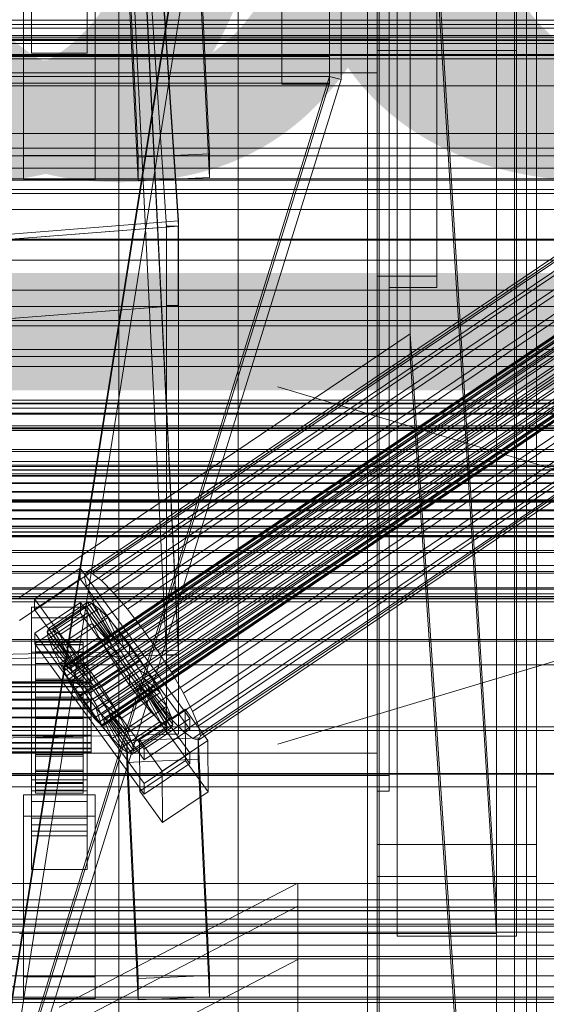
# Model space of a CAD drawing. Header units: millimetres. Extents: x -2233 to 61924, y -68080 to 6847.
# Tile 74 of 256: x 130 to 262, y -35410 to -35163. Entities that reach past the tile are written whole.
import ezdxf

# ---------------------------------------------------------------- set-up
doc = ezdxf.new("R2010")
doc.units = ezdxf.units.MM
for name, color, linetype, lineweight in [('COTAS_O', 1, 'Continuous', 0), ('COTAS_P', 1, 'Continuous', 0), ('frontal_bajante_movil', 7, 'Continuous', 0), ('frontal_C01', 7, 'Continuous', 0), ('frontal_C02', 7, 'Continuous', 0), ('frontal_C03', 7, 'Continuous', 0), ('frontal_C05', 7, 'Continuous', 0), ('frontal_mix-C02', 7, 'Continuous', 0), ('frontal_secador', 7, 'Continuous', 0)]:
    doc.layers.add(name, color=color, linetype=linetype, lineweight=lineweight)
doc.dimstyles.new('R19_100', dxfattribs={"dimtxt": 250, "dimasz": 150, "dimexe": 150, "dimexo": 80, "dimgap": 100, "dimtad": 1, "dimtih": 1, "dimtoh": 1, "dimdsep": 46, "dimcen": 0.09, "dimadec": 0, "dimazin": 0, "dimtfac": 1, "dimtdec": 4, "dimtofl": 0, "dimtmove": 0, "dimatfit": 3, "dimfxl": 1, "dimtolj": 1, "dimtzin": 0, "dimarcsym": 0})

# ---------------------------------------------------------------- blocks, each defined once
blk = doc.blocks.new('DIM_R27_48')
at = {"layer": 'COTAS_P'}
for p, q in [((-1750, -34600), (-1600, -34555)), ((2600, -34600), (2450, -34555)), ((-1750, -35500), (-1750, -34600)), ((-1750, -34600), (2600, -34600)), ((-1750, -34600), (-1600, -34645)), ((2600, -34600), (2450, -34645)), ((2600, -35500), (2600, -34600))]:
    blk.add_line(p, q, dxfattribs=at)
blk.add_text('4350 P', height=250, dxfattribs=at).set_placement((425, -34500))
blk = doc.blocks.new('DIM_R27_50')
at = {"layer": 'COTAS_P'}
for p, q in [((1705.78, -34504.95), (1551.9, -34475.9)), ((-194.22, -34704.95), (1705.78, -34504.95)), ((1705.78, -34504.95), (1561.32, -34565.4)), ((1800, -35400), (1705.78, -34504.95)), ((-194.22, -34704.95), (-49.75, -34644.49)), ((-100, -35600), (-194.22, -34704.95)), ((-194.22, -34704.95), (-40.33, -34734))]:
    blk.add_line(p, q, dxfattribs=at)
blk.add_text('1910.5 P', height=250, rotation=6.009, dxfattribs=at).set_placement((745.32, -34505.49))
blk = doc.blocks.new('DIM_R27_58')
at = {"layer": 'COTAS_O'}
for p, q in [((-1480, -35300), (-1330, -35255)), ((490, -35300), (340, -35255)), ((-1480, -36000), (-1480, -35300)), ((-1480, -35300), (490, -35300)), ((-1480, -35300), (-1330, -35345)), ((490, -35300), (340, -35345)), ((490, -36000), (490, -35300))]:
    blk.add_line(p, q, dxfattribs=at)
blk.add_text('1970 O', height=250, dxfattribs=at).set_placement((-495, -35200))
blk = doc.blocks.new('DIM_R27_60')
at = {"layer": 'COTAS_O'}
for p, q in [((-1400, -35300), (-1250, -35255)), ((1400, -35300), (1250, -35255)), ((-1400, -36000), (-1400, -35300)), ((-1400, -35300), (1400, -35300)), ((-1400, -35300), (-1250, -35345)), ((1400, -35300), (1250, -35345)), ((1400, -36000), (1400, -35300))]:
    blk.add_line(p, q, dxfattribs=at)
blk.add_text('2800 O', height=250, dxfattribs=at).set_placement((0, -35200))
blk = doc.blocks.new('DIM_R27_61')
at = {"layer": 'COTAS_P'}
for p, q in [((-305, -34680), (395, -34680)), ((395, -34680), (350, -34830)), ((395, -36000), (395, -34680)), ((395, -34680), (440, -34830)), ((395, -36000), (350, -35850)), ((395, -36000), (440, -35850)), ((-305, -36000), (395, -36000))]:
    blk.add_line(p, q, dxfattribs=at)
blk.add_text('1320 P', height=250, rotation=90, dxfattribs=at).set_placement((295, -35340))
blk = doc.blocks.new('DIM_R27_62')
at = {"layer": 'COTAS_P'}
for p, q in [((-305, -35300), (-155, -35255)), ((345, -35300), (195, -35255)), ((-305, -36000), (-305, -35300)), ((-305, -35300), (345, -35300)), ((-305, -35300), (-155, -35345)), ((345, -35300), (195, -35345)), ((345, -36000), (345, -35300))]:
    blk.add_line(p, q, dxfattribs=at)
blk.add_text('650 P', height=250, dxfattribs=at).set_placement((20, -35200))

msp = doc.modelspace()

# ---------------------------------------------------------------- linework, layer by layer
at = {"layer": 'frontal_bajante_movil'}
for p, q in [((220, -34680), (220, -35227.232)), ((223, -35227.232), (223, -34680)), ((235, -34680), (235, -35227.232)), ((223, -34682.819), (223, -35230.051)), ((235, -35230.051), (235, -34682.819)), ((220, -35356.81), (220, -34809.578)), ((223, -34809.578), (223, -35356.81)), ((225, -35355.689), (225, -34808.457)), ((255, -34808.457), (255, -35355.689)), ((225, -34846.045), (225, -35393.277)), ((255, -35393.277), (255, -34846.045)), ((208, -35164.759), (208, -34891.143)), ((220, -34891.143), (220, -35164.759)), ((255, -34891.143), (255, -35164.759)), ((220, -34896.781), (220, -35170.397)), ((255, -35170.397), (255, -34896.781)), ((120, -35460), (208, -34903.359)), ((210.897, -34904.091), (122.897, -35460.731)), ((196, -35176.036), (196, -34902.42)), ((208, -34902.42), (208, -35176.036)), ((208, -34903.359), (208, -35176.975)), ((210.897, -35177.707), (210.897, -34904.091)), ((220, -35176.036), (220, -34902.42)), ((220, -35775), (220, -34903.821)), ((260, -35775), (260, -34903.821)), ((120, -35461.315), (208, -34904.675)), ((196, -34905.239), (196, -35178.855)), ((208, -35178.855), (208, -34905.239)), ((220, -35159.121), (220, -35347.232)), ((220, -35159.121), (220, -35164.759)), ((208, -35160.655), (208, -35164.759)), ((208, -35160.655), (208, -35171.931)), ((-183, -35164.759), (223, -35164.759)), ((220, -35164.759), (-180, -35164.759)), ((208, -35164.759), (-168, -35164.759)), ((220, -35164.759), (208, -35164.759)), ((208, -35164.759), (208, -35176.036)), ((220, -35352.87), (220, -35164.759)), ((220, -35164.759), (220, -35176.036)), ((255, -35164.759), (220, -35164.759)), ((220, -35164.759), (220, -35170.397)), ((223, -35164.759), (223, -35352.87)), ((223, -35164.759), (223, -35167.578)), ((255, -35164.759), (255, -35170.397)), ((223, -35167.578), (-183, -35167.578)), ((223, -35355.689), (223, -35167.578)), ((208, -35171.931), (-168, -35171.931)), ((208, -35176.036), (208, -35171.931)), ((220, -35170.397), (255, -35170.397)), ((-168, -35176.036), (208, -35176.036)), ((208, -35176.975), (-168, -35176.975)), ((120, -35460), (208, -35176.975)), ((208, -35176.036), (196, -35176.036)), ((196, -35176.036), (196, -35178.855)), ((208, -35176.036), (220, -35176.036)), ((208, -35176.036), (208, -35178.855)), ((208, -35176.975), (208, -35178.586)), ((210.897, -35177.707), (208, -35176.975)), ((-168, -35178.586), (208, -35178.586)), ((208, -35178.586), (120, -35461.611)), ((122.897, -35460.731), (210.897, -35177.707)), ((196, -35178.855), (208, -35178.855)), ((220, -35227.232), (220, -35356.81)), ((220, -35227.232), (223, -35227.232)), ((223, -35356.81), (223, -35227.232)), ((235, -35227.232), (223, -35227.232)), ((223, -35227.232), (223, -35230.051)), ((235, -35227.232), (235, -35230.051)), ((223, -35230.051), (235, -35230.051)), ((-305, -35325), (345, -35325)), ((225, -35325), (345, -35325)), ((225, -35380), (225, -35325)), ((220, -35347.232), (-180, -35347.232)), ((220, -35347.232), (220, -35352.87)), ((223, -35352.87), (-183, -35352.87)), ((-180, -35352.87), (220, -35352.87)), ((223, -35352.87), (223, -35355.689)), ((-183, -35355.689), (223, -35355.689)), ((220, -35355.701), (220, -35370.259)), ((220, -35378.259), (220, -35355.701)), ((220, -35355.701), (260, -35355.701)), ((220, -35356.81), (223, -35356.81)), ((255, -35355.689), (225, -35355.689)), ((225, -35355.689), (225, -35393.277)), ((255, -35355.689), (255, -35393.277)), ((260, -35370.259), (260, -35355.701)), ((260, -35355.701), (260, -35378.259)), ((220, -35370.259), (220, -35378.259)), ((220, -35370.259), (260, -35370.259)), ((260, -35378.259), (260, -35370.259)), ((-305, -35380), (345, -35380)), ((220, -35378.259), (260, -35378.259)), ((220, -35775), (220, -35378.259)), ((225, -35380), (345, -35380)), ((260, -35775), (260, -35378.259)), ((-305, -35386), (345, -35386)), ((-305, -35389), (345, -35389)), ((-245, -35389), (285, -35389)), ((225, -35393.277), (255, -35393.277))]:
    msp.add_line(p, q, dxfattribs=at)
at = {"layer": 'frontal_C01'}
for p, q in [((250, -35948.844), (250, -33373.251)), ((250, -33378.064), (250, -35953.656)), ((155, -35386.852), (155, -34958.985)), ((185, -34958.985), (185, -35386.852)), ((155, -34964.377), (155, -35392.244)), ((185, -35392.244), (185, -34964.377)), ((228.298, -35241.719), (228.298, -34979.106)), ((228.298, -34984.887), (228.298, -35247.5)), ((155, -35463.692), (155, -35046.123)), ((185, -35046.123), (185, -35463.692)), ((155, -35051.516), (155, -35469.085)), ((185, -35469.085), (185, -35051.516)), ((146.383, -35302.774), (330.692, -35178.439)), ((146.872, -35301.684), (331.181, -35177.349)), ((148.32, -35302.034), (332.629, -35177.699)), ((150.629, -35303.799), (334.938, -35179.464)), ((141.045, -35325.654), (354.844, -35181.426)), ((141.218, -35325.268), (355.017, -35181.04)), ((141.731, -35325.392), (355.53, -35181.164)), ((142.549, -35326.017), (356.348, -35181.789)), ((146.887, -35305.229), (331.197, -35180.894)), ((141.224, -35326.524), (355.022, -35182.296)), ((141.742, -35327.818), (355.541, -35183.59)), ((143.617, -35327.102), (357.415, -35182.873)), ((144.861, -35328.571), (358.659, -35184.343)), ((148.35, -35308.882), (332.659, -35184.547)), ((153.641, -35306.859), (337.95, -35182.524)), ((142.565, -35329.449), (356.363, -35185.221)), ((359.995, -35186.097), (146.196, -35330.325)), ((157.152, -35311.006), (341.461, -35186.671)), ((143.635, -35331.305), (357.434, -35187.076)), ((144.881, -35333.259), (358.68, -35189.031)), ((147.533, -35332.245), (361.332, -35188.017)), ((150.672, -35313.483), (334.981, -35189.149)), ((146.218, -35335.179), (360.017, -35190.95)), ((148.779, -35334.199), (362.578, -35189.971)), ((149.85, -35336.055), (363.648, -35191.827)), ((345.231, -35191.622), (160.922, -35315.957)), ((147.554, -35336.933), (361.352, -35192.705)), ((148.798, -35338.402), (362.596, -35194.174)), ((150.672, -35337.686), (364.471, -35193.457)), ((153.694, -35318.72), (338.003, -35194.386)), ((149.865, -35339.487), (363.664, -35195.258)), ((150.683, -35340.112), (364.482, -35195.884)), ((151.191, -35338.98), (364.989, -35194.752)), ((151.196, -35340.236), (364.995, -35196.008)), ((151.369, -35339.85), (365.168, -35195.621)), ((164.693, -35321.375), (349.002, -35197.04)), ((157.211, -35324.236), (341.52, -35199.901)), ((168.21, -35326.89), (352.519, -35202.555)), ((430, -35205.382), (-430, -35205.382)), ((160.982, -35329.653), (345.291, -35205.319)), ((171.232, -35332.127), (355.541, -35207.792)), ((430, -35210.382), (-430, -35210.382)), ((164.752, -35334.605), (349.061, -35210.27)), ((173.554, -35336.729), (357.863, -35212.394)), ((168.263, -35338.752), (352.572, -35214.417)), ((175.016, -35340.381), (359.326, -35216.047)), ((171.275, -35341.812), (355.584, -35217.477)), ((173.584, -35343.577), (357.893, -35219.242)), ((175.521, -35342.836), (359.83, -35218.502)), ((175.032, -35343.926), (359.341, -35219.592)), ((228.298, -35241.719), (130, -35308.031)), ((250, -35565.195), (228.298, -35241.719)), ((228.298, -35241.719), (228.298, -35247.5)), ((130, -35313.812), (228.298, -35247.5)), ((228.298, -35247.5), (250, -35570.976)), ((-311.15, -35258.389), (311.15, -35258.389)), ((430, -35260.382), (-430, -35260.382)), ((-311.15, -35259.18), (311.15, -35259.18)), ((-311.15, -35259.328), (311.15, -35259.328)), ((-311.15, -35261.649), (311.15, -35261.649)), ((-311.15, -35261.933), (311.15, -35261.933)), ((430, -35265.382), (-430, -35265.382)), ((-311.15, -35265.626), (311.15, -35265.626)), ((-311.15, -35266.029), (311.15, -35266.029)), ((-311.15, -35270.841), (311.15, -35270.841)), ((-311.15, -35271.334), (311.15, -35271.334)), ((-440, -35274.788), (440, -35274.788)), ((-440, -35275.068), (440, -35275.068)), ((-440, -35275.12), (440, -35275.12)), ((-440, -35275.943), (440, -35275.943)), ((-440, -35276.044), (440, -35276.044)), ((-440, -35277.352), (440, -35277.352)), ((-440, -35277.495), (440, -35277.495)), ((311.15, -35276.939), (-311.15, -35276.939)), ((-311.15, -35277.488), (311.15, -35277.488)), ((-440, -35279.2), (440, -35279.2)), ((-440, -35279.374), (440, -35279.374)), ((440, -35281.36), (-440, -35281.36)), ((-440, -35281.555), (440, -35281.555)), ((-311.15, -35283.503), (311.15, -35283.503)), ((-440, -35283.686), (440, -35283.686)), ((-440, -35283.888), (440, -35283.888)), ((-440, -35286.019), (440, -35286.019)), ((-311.15, -35284.071), (311.15, -35284.071)), ((-440, -35286.213), (440, -35286.213)), ((-440, -35288.199), (440, -35288.199)), ((-440, -35288.374), (440, -35288.374)), ((-440, -35290.079), (440, -35290.079)), ((-440, -35290.222), (440, -35290.222)), ((-311.15, -35290.086), (311.15, -35290.086)), ((-311.15, -35290.635), (311.15, -35290.635)), ((-440, -35291.53), (440, -35291.53)), ((-440, -35291.631), (440, -35291.631)), ((-440, -35292.454), (440, -35292.454)), ((-440, -35292.506), (440, -35292.506)), ((-440, -35292.786), (440, -35292.786)), ((-311.15, -35296.24), (311.15, -35296.24)), ((-311.15, -35296.732), (311.15, -35296.732)), ((133.809, -35308.399), (145.277, -35300.663)), ((145.277, -35300.663), (145.289, -35303.359)), ((145.277, -35300.663), (172.809, -35338.517)), ((-311.15, -35301.545), (311.15, -35301.545)), ((-311.15, -35301.947), (311.15, -35301.947)), ((145.289, -35303.359), (133.821, -35311.095)), ((172.821, -35341.213), (145.289, -35303.359)), ((146.383, -35302.774), (146.872, -35301.684)), ((146.887, -35305.229), (146.383, -35302.774)), ((146.872, -35301.684), (148.32, -35302.034)), ((148.32, -35302.034), (150.629, -35303.799)), ((-311.15, -35305.64), (311.15, -35305.64)), ((-311.15, -35305.925), (311.15, -35305.925)), ((148.35, -35308.882), (146.887, -35305.229)), ((150.629, -35303.799), (153.641, -35306.859)), ((-450, -35307.834), (450, -35307.834)), ((-311.15, -35308.246), (311.15, -35308.246)), ((-311.15, -35308.394), (311.15, -35308.394)), ((133.821, -35311.095), (133.809, -35308.399)), ((161.341, -35346.253), (133.809, -35308.399)), ((153.641, -35306.859), (157.152, -35311.006)), ((-311.15, -35309.185), (311.15, -35309.185)), ((133, -35313.157), (133, -35310.461)), ((133, -35310.461), (147, -35310.461)), ((133, -35356.683), (133, -35310.461)), ((133.847, -35317.027), (145.315, -35309.29)), ((136.948, -35316.663), (146.777, -35310.032)), ((137.313, -35315.847), (147.143, -35309.216)), ((138.396, -35316.109), (148.226, -35309.478)), ((140.123, -35317.429), (149.953, -35310.798)), ((145.315, -35309.29), (145.327, -35311.986)), ((145.315, -35309.29), (172.847, -35347.145)), ((147.143, -35309.216), (146.777, -35310.032)), ((146.777, -35310.032), (152.513, -35317.918)), ((146.777, -35310.032), (147.155, -35311.868)), ((147, -35310.461), (147, -35313.157)), ((147, -35310.461), (147, -35356.683)), ((148.226, -35309.478), (147.143, -35309.216)), ((147.143, -35309.216), (152.686, -35317.532)), ((149.953, -35310.798), (148.226, -35309.478)), ((148.226, -35309.478), (153.199, -35317.656)), ((150.672, -35313.483), (148.35, -35308.882)), ((152.207, -35313.087), (149.953, -35310.798)), ((149.953, -35310.798), (154.017, -35318.281)), ((147, -35313.157), (133, -35313.157)), ((133, -35313.157), (133, -35359.38)), ((133.821, -35311.095), (161.353, -35348.949)), ((145.327, -35311.986), (133.859, -35319.723)), ((137.325, -35318.499), (147.155, -35311.868)), ((142.377, -35319.718), (152.207, -35313.087)), ((172.859, -35349.841), (145.327, -35311.986)), ((147, -35359.38), (147, -35313.157)), ((147.155, -35311.868), (152.692, -35318.788)), ((147.155, -35311.868), (148.249, -35314.6)), ((154.833, -35316.189), (152.207, -35313.087)), ((152.207, -35313.087), (155.085, -35319.365)), ((157.152, -35311.006), (160.922, -35315.957)), ((136.948, -35316.663), (137.313, -35315.847)), ((142.856, -35324.163), (137.313, -35315.847)), ((137.313, -35315.847), (138.396, -35316.109)), ((138.419, -35321.232), (148.249, -35314.6)), ((148.249, -35314.6), (153.21, -35320.082)), ((148.249, -35314.6), (149.985, -35318.043)), ((153.694, -35318.72), (150.672, -35313.483)), ((133.859, -35319.723), (133.847, -35317.027)), ((161.379, -35354.881), (133.847, -35317.027)), ((142.683, -35324.549), (136.948, -35316.663)), ((137.325, -35318.499), (136.948, -35316.663)), ((143.369, -35324.287), (138.396, -35316.109)), ((138.396, -35316.109), (140.123, -35317.429)), ((144.188, -35324.912), (140.123, -35317.429)), ((140.123, -35317.429), (142.377, -35319.718)), ((140.156, -35324.674), (149.985, -35318.043)), ((152.513, -35317.918), (142.683, -35324.549)), ((152.686, -35317.532), (142.856, -35324.163)), ((153.199, -35317.656), (143.369, -35324.287)), ((154.017, -35318.281), (144.188, -35324.912)), ((145.003, -35322.821), (154.833, -35316.189)), ((149.985, -35318.043), (154.033, -35321.713)), ((149.985, -35318.043), (152.246, -35321.96)), ((152.513, -35317.918), (152.686, -35317.532)), ((152.692, -35318.788), (152.513, -35317.918)), ((152.686, -35317.532), (153.199, -35317.656)), ((153.199, -35317.656), (154.017, -35318.281)), ((154.017, -35318.281), (155.085, -35319.365)), ((157.653, -35319.893), (154.833, -35316.189)), ((154.833, -35316.189), (156.329, -35320.835)), ((160.922, -35315.957), (164.693, -35321.375)), ((450, -35318.618), (-450, -35318.618)), ((133, -35321.785), (133, -35319.089)), ((133, -35319.089), (147, -35319.089)), ((133, -35365.311), (133, -35319.089)), ((133.859, -35319.723), (161.391, -35357.577)), ((134, -35329.272), (134, -35319.272)), ((134, -35319.272), (134, -35319.865)), ((134, -35319.272), (146, -35319.272)), ((134, -35319.975), (134, -35319.272)), ((134, -35329.552), (134, -35319.865)), ((134, -35319.865), (134, -35321.711)), ((134, -35319.865), (146, -35319.865)), ((134, -35329.604), (134, -35319.975)), ((134, -35319.975), (146, -35319.975)), ((134, -35321.924), (134, -35319.975)), ((142.862, -35325.419), (137.325, -35318.499)), ((138.419, -35321.232), (137.325, -35318.499)), ((145.255, -35325.997), (142.377, -35319.718)), ((142.377, -35319.718), (145.003, -35322.821)), ((152.692, -35318.788), (142.862, -35325.419)), ((153.21, -35320.082), (143.38, -35326.713)), ((155.085, -35319.365), (145.255, -35325.997)), ((146, -35319.865), (146, -35319.272)), ((146, -35319.272), (146, -35329.272)), ((146, -35319.272), (146, -35319.975)), ((146, -35321.711), (146, -35319.865)), ((146, -35319.865), (146, -35329.552)), ((146, -35319.975), (146, -35329.604)), ((146, -35319.975), (146, -35321.924)), ((156.329, -35320.835), (146.499, -35327.466)), ((147, -35319.089), (147, -35321.785)), ((147, -35319.089), (147, -35365.311)), ((157.653, -35319.893), (147.823, -35326.524)), ((153.21, -35320.082), (152.692, -35318.788)), ((154.033, -35321.713), (153.21, -35320.082)), ((157.211, -35324.236), (153.694, -35318.72)), ((155.085, -35319.365), (156.329, -35320.835)), ((156.329, -35320.835), (157.665, -35322.589)), ((157.665, -35322.589), (157.653, -35319.893)), ((160.474, -35323.946), (157.653, -35319.893)), ((147, -35321.785), (133, -35321.785)), ((133, -35321.785), (133, -35368.007)), ((134, -35330.427), (134, -35321.711)), ((134, -35321.711), (134, -35324.687)), ((134, -35321.711), (146, -35321.711)), ((134, -35330.528), (134, -35321.924)), ((134, -35321.924), (146, -35321.924)), ((134, -35324.987), (134, -35321.924)), ((143.38, -35326.713), (138.419, -35321.232)), ((140.156, -35324.674), (138.419, -35321.232)), ((142.416, -35328.591), (152.246, -35321.96)), ((154.033, -35321.713), (144.203, -35328.344)), ((146.499, -35327.466), (145.003, -35322.821)), ((145.003, -35322.821), (147.823, -35326.524)), ((146, -35324.687), (146, -35321.711)), ((146, -35321.711), (146, -35330.427)), ((146, -35321.924), (146, -35330.528)), ((146, -35321.924), (146, -35324.987)), ((147, -35368.007), (147, -35321.785)), ((147.835, -35329.22), (157.665, -35322.589)), ((152.246, -35321.96), (155.103, -35323.568)), ((152.246, -35321.96), (154.877, -35326.086)), ((155.103, -35323.568), (154.033, -35321.713)), ((157.665, -35322.589), (159.001, -35324.509)), ((164.693, -35321.375), (168.21, -35326.89)), ((134, -35331.836), (134, -35324.687)), ((134, -35324.687), (134, -35328.588)), ((134, -35324.687), (146, -35324.687)), ((134, -35331.979), (134, -35324.987)), ((134, -35324.987), (146, -35324.987)), ((134, -35328.956), (134, -35324.987)), ((144.203, -35328.344), (140.156, -35324.674)), ((142.416, -35328.591), (140.156, -35324.674)), ((141.045, -35325.654), (141.218, -35325.268)), ((141.224, -35326.524), (141.045, -35325.654)), ((141.218, -35325.268), (141.731, -35325.392)), ((141.731, -35325.392), (142.549, -35326.017)), ((142.856, -35324.163), (142.683, -35324.549)), ((142.683, -35324.549), (142.862, -35325.419)), ((143.369, -35324.287), (142.856, -35324.163)), ((142.862, -35325.419), (143.38, -35326.713)), ((144.188, -35324.912), (143.369, -35324.287)), ((145.255, -35325.997), (144.188, -35324.912)), ((155.103, -35323.568), (145.274, -35330.199)), ((146, -35328.588), (146, -35324.687)), ((146, -35324.687), (146, -35331.836)), ((146, -35324.987), (146, -35331.979)), ((146, -35324.987), (146, -35328.956)), ((156.35, -35325.522), (146.52, -35332.154)), ((159.001, -35324.509), (149.171, -35331.14)), ((150.644, -35330.577), (160.474, -35323.946)), ((154.877, -35326.086), (156.35, -35325.522)), ((156.35, -35325.522), (155.103, -35323.568)), ((157.686, -35327.442), (156.35, -35325.522)), ((160.982, -35329.653), (157.211, -35324.236)), ((160.474, -35323.946), (159.001, -35324.509)), ((159.001, -35324.509), (160.247, -35326.463)), ((163.105, -35328.071), (160.474, -35323.946)), ((141.742, -35327.818), (141.224, -35326.524)), ((142.565, -35329.449), (141.742, -35327.818)), ((142.549, -35326.017), (143.617, -35327.102)), ((143.38, -35326.713), (144.203, -35328.344)), ((143.617, -35327.102), (144.861, -35328.571)), ((145.047, -35332.717), (154.877, -35326.086)), ((146.499, -35327.466), (145.255, -35325.997)), ((147.835, -35329.22), (146.499, -35327.466)), ((147.823, -35326.524), (147.835, -35329.22)), ((147.823, -35326.524), (150.644, -35330.577)), ((157.686, -35327.442), (147.856, -35334.073)), ((160.247, -35326.463), (150.417, -35333.094)), ((153.275, -35334.702), (163.105, -35328.071)), ((154.877, -35326.086), (157.698, -35330.138)), ((157.698, -35330.138), (157.686, -35327.442)), ((159.022, -35329.196), (157.686, -35327.442)), ((163.105, -35328.071), (160.247, -35326.463)), ((160.247, -35326.463), (161.318, -35328.319)), ((165.365, -35331.989), (163.105, -35328.071)), ((168.21, -35326.89), (171.232, -35332.127)), ((-148, -35329.272), (148, -35329.272)), ((-148, -35329.552), (148, -35329.552)), ((-148, -35329.604), (148, -35329.604)), ((-148, -35330.427), (148, -35330.427)), ((-148, -35330.528), (148, -35330.528)), ((134, -35333.684), (134, -35328.588)), ((134, -35328.588), (134, -35333.148)), ((134, -35328.588), (146, -35328.588)), ((134, -35333.859), (134, -35328.956)), ((134, -35328.956), (146, -35328.956)), ((134, -35333.559), (134, -35328.956)), ((134, -35329.552), (134, -35329.272)), ((146, -35329.272), (134, -35329.272)), ((134, -35329.272), (134, -35329.604)), ((134, -35330.427), (134, -35329.552)), ((146, -35329.552), (134, -35329.552)), ((146, -35329.604), (134, -35329.604)), ((134, -35329.604), (134, -35330.528)), ((134, -35331.836), (134, -35330.427)), ((146, -35330.427), (134, -35330.427)), ((146, -35330.528), (134, -35330.528)), ((134, -35330.528), (134, -35331.979)), ((145.274, -35330.199), (142.416, -35328.591)), ((145.047, -35332.717), (142.416, -35328.591)), ((143.635, -35331.305), (142.565, -35329.449)), ((144.203, -35328.344), (145.274, -35330.199)), ((144.861, -35328.571), (146.196, -35330.325)), ((145.274, -35330.199), (146.52, -35332.154)), ((146, -35333.148), (146, -35328.588)), ((146, -35328.588), (146, -35333.684)), ((146, -35328.956), (146, -35333.859)), ((146, -35328.956), (146, -35333.559)), ((146, -35329.272), (146, -35329.552)), ((146, -35329.604), (146, -35329.272)), ((146, -35329.552), (146, -35330.427)), ((146, -35330.528), (146, -35329.604)), ((146, -35330.427), (146, -35331.836)), ((146, -35331.979), (146, -35330.528)), ((146.196, -35330.325), (147.533, -35332.245)), ((149.171, -35331.14), (147.835, -35329.22)), ((147.868, -35336.769), (157.698, -35330.138)), ((148, -35329.552), (148, -35329.272)), ((148, -35329.272), (148, -35329.604)), ((148, -35330.427), (148, -35329.552)), ((148, -35329.604), (148, -35330.528)), ((148, -35331.836), (148, -35330.427)), ((148, -35330.528), (148, -35331.979)), ((149.171, -35331.14), (150.644, -35330.577)), ((159.022, -35329.196), (149.192, -35335.828)), ((160.266, -35330.666), (150.436, -35337.297)), ((150.644, -35330.577), (153.275, -35334.702)), ((161.318, -35328.319), (151.488, -35334.95)), ((162.14, -35329.949), (152.311, -35336.58)), ((157.698, -35330.138), (160.518, -35333.842)), ((160.518, -35333.842), (159.022, -35329.196)), ((160.266, -35330.666), (159.022, -35329.196)), ((163.144, -35336.944), (160.266, -35330.666)), ((161.333, -35331.75), (160.266, -35330.666)), ((164.752, -35334.605), (160.982, -35329.653)), ((165.365, -35331.989), (161.318, -35328.319)), ((161.318, -35328.319), (162.14, -35329.949)), ((167.102, -35335.431), (162.14, -35329.949)), ((162.14, -35329.949), (162.659, -35331.243)), ((-148, -35331.836), (148, -35331.836)), ((-148, -35331.979), (148, -35331.979)), ((134, -35333.684), (134, -35331.836)), ((146, -35331.836), (134, -35331.836)), ((146, -35331.979), (134, -35331.979)), ((134, -35331.979), (134, -35333.859)), ((134, -35333.148), (134, -35335.845)), ((146, -35333.148), (134, -35333.148)), ((134, -35333.148), (134, -35338.058)), ((144.881, -35333.259), (143.635, -35331.305)), ((146.52, -35332.154), (145.047, -35332.717)), ((147.868, -35336.769), (145.047, -35332.717)), ((146, -35331.836), (146, -35333.684)), ((146, -35333.859), (146, -35331.979)), ((146, -35335.845), (146, -35333.148)), ((146, -35338.058), (146, -35333.148)), ((146.52, -35332.154), (147.856, -35334.073)), ((147.533, -35332.245), (148.779, -35334.199)), ((148, -35333.684), (148, -35331.836)), ((148, -35331.979), (148, -35333.859)), ((150.417, -35333.094), (149.171, -35331.14)), ((151.488, -35334.95), (150.417, -35333.094)), ((150.417, -35333.094), (153.275, -35334.702)), ((161.333, -35331.75), (151.503, -35338.381)), ((162.151, -35332.376), (152.321, -35339.007)), ((162.659, -35331.243), (152.829, -35337.875)), ((162.664, -35332.499), (152.835, -35339.131)), ((162.837, -35332.113), (153.008, -35338.744)), ((155.535, -35338.62), (165.365, -35331.989)), ((165.397, -35339.233), (161.333, -35331.75)), ((162.151, -35332.376), (161.333, -35331.75)), ((167.125, -35340.554), (162.151, -35332.376)), ((162.664, -35332.499), (162.151, -35332.376)), ((168.196, -35338.163), (162.659, -35331.243)), ((162.659, -35331.243), (162.837, -35332.113)), ((162.837, -35332.113), (162.664, -35332.499)), ((168.208, -35340.815), (162.664, -35332.499)), ((168.573, -35340), (162.837, -35332.113)), ((167.102, -35335.431), (165.365, -35331.989)), ((171.232, -35332.127), (173.554, -35336.729)), ((-148, -35333.684), (148, -35333.684)), ((-148, -35333.859), (148, -35333.859)), ((134, -35336.039), (134, -35333.559)), ((134, -35333.559), (146, -35333.559)), ((134, -35338.484), (134, -35333.559)), ((134, -35335.845), (134, -35333.684)), ((146, -35333.684), (134, -35333.684)), ((146, -35333.859), (134, -35333.859)), ((134, -35333.859), (134, -35336.039)), ((146.218, -35335.179), (144.881, -35333.259)), ((146, -35333.559), (146, -35336.039)), ((146, -35333.559), (146, -35338.484)), ((146, -35333.684), (146, -35335.845)), ((146, -35336.039), (146, -35333.859)), ((147.554, -35336.933), (146.218, -35335.179)), ((147.856, -35334.073), (147.868, -35336.769)), ((147.856, -35334.073), (149.192, -35335.828)), ((148, -35335.845), (148, -35333.684)), ((148, -35333.859), (148, -35336.039)), ((148.779, -35334.199), (149.85, -35336.055)), ((150.688, -35340.473), (160.518, -35333.842)), ((152.311, -35336.58), (151.488, -35334.95)), ((151.488, -35334.95), (155.535, -35338.62)), ((153.275, -35334.702), (155.535, -35338.62)), ((157.272, -35342.062), (167.102, -35335.431)), ((160.518, -35333.842), (163.144, -35336.944)), ((168.263, -35338.752), (164.752, -35334.605)), ((168.196, -35338.163), (167.102, -35335.431)), ((148, -35335.845), (-148, -35335.845)), ((-148, -35336.039), (148, -35336.039)), ((-148, -35338.17), (148, -35338.17)), ((134, -35335.845), (146, -35335.845)), ((134, -35338.17), (134, -35335.845)), ((146, -35336.039), (134, -35336.039)), ((134, -35336.039), (134, -35338.372)), ((134, -35338.17), (134, -35338.058)), ((134, -35338.058), (134, -35342.983)), ((134, -35338.058), (146, -35338.058)), ((134, -35340.503), (134, -35338.17)), ((146, -35338.17), (134, -35338.17)), ((146, -35335.845), (146, -35338.17)), ((146, -35338.372), (146, -35336.039)), ((146, -35342.983), (146, -35338.058)), ((146, -35338.058), (146, -35338.17)), ((146, -35338.17), (146, -35340.503)), ((148.798, -35338.402), (147.554, -35336.933)), ((150.688, -35340.473), (147.868, -35336.769)), ((148, -35338.17), (148, -35335.845)), ((148, -35336.039), (148, -35338.372)), ((148, -35340.503), (148, -35338.17)), ((149.192, -35335.828), (150.688, -35340.473)), ((149.192, -35335.828), (150.436, -35337.297)), ((149.85, -35336.055), (150.672, -35337.686)), ((150.436, -35337.297), (153.314, -35343.575)), ((150.436, -35337.297), (151.503, -35338.381)), ((150.672, -35337.686), (151.191, -35338.98)), ((152.829, -35337.875), (152.311, -35336.58)), ((152.311, -35336.58), (157.272, -35342.062)), ((153.008, -35338.744), (152.829, -35337.875)), ((152.829, -35337.875), (158.366, -35344.794)), ((153.314, -35343.575), (163.144, -35336.944)), ((158.366, -35344.794), (168.196, -35338.163)), ((160.19, -35343.867), (171.658, -35336.131)), ((163.144, -35336.944), (165.397, -35339.233)), ((168.573, -35340), (168.196, -35338.163)), ((171.658, -35336.131), (171.715, -35349.072)), ((171.658, -35336.131), (177.394, -35344.017)), ((173.554, -35336.729), (175.016, -35340.381)), ((-148, -35338.372), (148, -35338.372)), ((-148, -35340.503), (148, -35340.503)), ((134, -35338.372), (134, -35338.484)), ((146, -35338.372), (134, -35338.372)), ((134, -35338.372), (134, -35340.698)), ((134, -35338.484), (146, -35338.484)), ((134, -35343.394), (134, -35338.484)), ((134, -35342.684), (134, -35340.503)), ((134, -35340.503), (134, -35342.983)), ((146, -35340.503), (134, -35340.503)), ((146, -35338.484), (146, -35338.372)), ((146, -35340.698), (146, -35338.372)), ((146, -35338.484), (146, -35343.394)), ((146, -35342.983), (146, -35340.503)), ((146, -35340.503), (146, -35342.684)), ((148, -35338.372), (148, -35340.698)), ((148, -35342.684), (148, -35340.503)), ((149.865, -35339.487), (148.798, -35338.402)), ((150.683, -35340.112), (149.865, -35339.487)), ((151.196, -35340.236), (150.683, -35340.112)), ((153.314, -35343.575), (150.688, -35340.473)), ((151.191, -35338.98), (151.369, -35339.85)), ((151.369, -35339.85), (151.196, -35340.236)), ((151.503, -35338.381), (155.567, -35345.864)), ((151.503, -35338.381), (152.321, -35339.007)), ((152.321, -35339.007), (157.295, -35347.185)), ((152.321, -35339.007), (152.835, -35339.131)), ((152.835, -35339.131), (153.008, -35338.744)), ((152.835, -35339.131), (158.378, -35347.446)), ((153.008, -35338.744), (158.743, -35346.631)), ((155.535, -35338.62), (157.272, -35342.062)), ((155.567, -35345.864), (165.397, -35339.233)), ((157.295, -35347.185), (167.125, -35340.554)), ((158.743, -35346.631), (168.573, -35340)), ((172.809, -35338.517), (161.341, -35346.253)), ((165.397, -35339.233), (167.125, -35340.554)), ((167.125, -35340.554), (168.208, -35340.815)), ((168.208, -35340.815), (168.573, -35340)), ((171.275, -35341.812), (168.263, -35338.752)), ((172.821, -35341.213), (172.809, -35338.517)), ((175.016, -35340.381), (175.521, -35342.836)), ((450, -35341.538), (-450, -35341.538)), ((-148, -35340.698), (148, -35340.698)), ((-148, -35342.684), (148, -35342.684)), ((-148, -35342.858), (148, -35342.858)), ((134, -35340.698), (134, -35343.394)), ((146, -35340.698), (134, -35340.698)), ((134, -35340.698), (134, -35342.858)), ((134, -35344.563), (134, -35342.684)), ((134, -35342.684), (134, -35347.586)), ((146, -35342.684), (134, -35342.684)), ((134, -35342.858), (134, -35347.955)), ((146, -35342.858), (134, -35342.858)), ((134, -35342.858), (134, -35344.706)), ((134, -35342.983), (134, -35347.586)), ((134, -35342.983), (146, -35342.983)), ((146, -35343.394), (146, -35340.698)), ((146, -35342.858), (146, -35340.698)), ((146, -35347.586), (146, -35342.684)), ((146, -35342.684), (146, -35344.563)), ((146, -35347.955), (146, -35342.858)), ((146, -35344.706), (146, -35342.858)), ((146, -35347.586), (146, -35342.983)), ((148, -35340.698), (148, -35342.858)), ((148, -35344.563), (148, -35342.684)), ((148, -35342.858), (148, -35344.706)), ((157.272, -35342.062), (158.366, -35344.794)), ((158.378, -35347.446), (168.208, -35340.815)), ((161.353, -35348.949), (172.821, -35341.213)), ((173.584, -35343.577), (171.275, -35341.812)), ((175.521, -35342.836), (175.032, -35343.926)), ((-148, -35344.563), (148, -35344.563)), ((-148, -35344.706), (148, -35344.706)), ((134, -35343.394), (146, -35343.394)), ((134, -35347.955), (134, -35343.394)), ((134, -35346.014), (134, -35344.563)), ((134, -35344.563), (134, -35351.555)), ((146, -35344.563), (134, -35344.563)), ((134, -35344.706), (134, -35351.856)), ((146, -35344.706), (134, -35344.706)), ((134, -35344.706), (134, -35346.115)), ((146, -35343.394), (146, -35347.955)), ((146, -35351.555), (146, -35344.563)), ((146, -35344.563), (146, -35346.014)), ((146, -35351.856), (146, -35344.706)), ((146, -35346.115), (146, -35344.706)), ((148, -35346.014), (148, -35344.563)), ((148, -35344.706), (148, -35346.115)), ((155.567, -35345.864), (153.314, -35343.575)), ((156.962, -35344.173), (174.943, -35343.373)), ((156.962, -35349.566), (156.962, -35344.173)), ((159.83, -35403.962), (156.962, -35344.173)), ((158.366, -35344.794), (158.743, -35346.631)), ((160.247, -35356.809), (160.19, -35343.867)), ((165.926, -35351.754), (160.19, -35343.867)), ((177.394, -35344.017), (165.926, -35351.754)), ((175.032, -35343.926), (173.584, -35343.577)), ((174.943, -35343.373), (174.943, -35348.767)), ((174.943, -35343.373), (177.811, -35403.162)), ((177.451, -35356.959), (177.394, -35344.017)), ((-148, -35346.014), (148, -35346.014)), ((-148, -35346.115), (148, -35346.115)), ((-148, -35346.938), (148, -35346.938)), ((-148, -35346.99), (148, -35346.99)), ((-148, -35347.271), (148, -35347.271)), ((134, -35346.938), (134, -35346.014)), ((134, -35346.014), (134, -35354.618)), ((146, -35346.014), (134, -35346.014)), ((134, -35346.115), (134, -35354.831)), ((146, -35346.115), (134, -35346.115)), ((134, -35346.115), (134, -35346.99)), ((134, -35347.271), (134, -35346.938)), ((134, -35346.938), (134, -35356.568)), ((146, -35346.938), (134, -35346.938)), ((134, -35346.99), (134, -35356.678)), ((146, -35346.99), (134, -35346.99)), ((134, -35346.99), (134, -35347.271)), ((134, -35347.271), (134, -35357.27)), ((146, -35347.271), (134, -35347.271)), ((134, -35347.586), (134, -35351.555)), ((134, -35347.586), (146, -35347.586)), ((134, -35347.955), (146, -35347.955)), ((134, -35351.856), (134, -35347.955)), ((146, -35354.618), (146, -35346.014)), ((146, -35346.014), (146, -35346.938)), ((146, -35354.831), (146, -35346.115)), ((146, -35346.99), (146, -35346.115)), ((146, -35356.568), (146, -35346.938)), ((146, -35346.938), (146, -35347.271)), ((146, -35356.678), (146, -35346.99)), ((146, -35347.271), (146, -35346.99)), ((146, -35357.27), (146, -35347.271)), ((146, -35351.555), (146, -35347.586)), ((146, -35347.955), (146, -35351.856)), ((148, -35346.938), (148, -35346.014)), ((148, -35346.115), (148, -35346.99)), ((148, -35347.271), (148, -35346.938)), ((148, -35346.99), (148, -35347.271)), ((157.295, -35347.185), (155.567, -35345.864)), ((158.378, -35347.446), (157.295, -35347.185)), ((158.743, -35346.631), (158.378, -35347.446)), ((161.341, -35346.253), (161.353, -35348.949)), ((172.847, -35347.145), (161.379, -35354.881)), ((172.859, -35349.841), (172.847, -35347.145)), ((174.943, -35348.767), (156.962, -35349.566)), ((159.83, -35409.355), (156.962, -35349.566)), ((171.715, -35349.072), (160.247, -35356.809)), ((161.391, -35357.577), (172.859, -35349.841)), ((177.451, -35356.959), (171.715, -35349.072)), ((177.811, -35408.555), (174.943, -35348.767)), ((-450, -35352.322), (450, -35352.322)), ((134, -35351.555), (134, -35354.618)), ((134, -35351.555), (146, -35351.555)), ((134, -35351.856), (146, -35351.856)), ((134, -35354.831), (134, -35351.856)), ((146, -35354.618), (146, -35351.555)), ((146, -35351.856), (146, -35354.831)), ((165.926, -35351.754), (165.983, -35364.695)), ((133, -35366.89), (133, -35353.949)), ((133, -35353.949), (147, -35353.949)), ((133, -35363.578), (133, -35353.949)), ((134, -35354.618), (134, -35356.568)), ((134, -35354.618), (146, -35354.618)), ((134, -35354.831), (146, -35354.831)), ((134, -35356.678), (134, -35354.831)), ((146, -35356.568), (146, -35354.618)), ((146, -35354.831), (146, -35356.678)), ((147, -35353.949), (147, -35366.89)), ((147, -35353.949), (147, -35363.578)), ((161.379, -35354.881), (161.391, -35357.577)), ((131, -35363.116), (131, -35357.723)), ((131, -35357.723), (149, -35357.723)), ((131, -35403.56), (131, -35357.723)), ((147, -35356.683), (133, -35356.683)), ((133, -35356.683), (133, -35359.38)), ((134, -35356.568), (134, -35357.27)), ((134, -35356.568), (146, -35356.568)), ((134, -35356.678), (146, -35356.678)), ((134, -35357.27), (134, -35356.678)), ((134, -35357.27), (146, -35357.27)), ((146, -35357.27), (146, -35356.568)), ((146, -35356.678), (146, -35357.27)), ((147, -35359.38), (147, -35356.683)), ((149, -35357.723), (149, -35363.116)), ((149, -35357.723), (149, -35403.56)), ((160.247, -35356.809), (165.983, -35364.695)), ((165.983, -35364.695), (177.451, -35356.959)), ((133, -35359.38), (147, -35359.38)), ((149, -35363.116), (131, -35363.116)), ((131, -35408.953), (131, -35363.116)), ((147, -35363.578), (133, -35363.578)), ((133, -35363.578), (133, -35376.52)), ((147, -35365.311), (133, -35365.311)), ((133, -35365.311), (133, -35368.007)), ((147, -35376.52), (147, -35363.578)), ((147, -35368.007), (147, -35365.311)), ((149, -35408.953), (149, -35363.116)), ((147, -35366.89), (133, -35366.89)), ((133, -35366.89), (133, -35376.52)), ((147, -35376.52), (147, -35366.89)), ((133, -35368.007), (147, -35368.007)), ((133, -35376.52), (147, -35376.52)), ((140, -35411.16), (200, -35379.945)), ((200, -35379.945), (200, -35491.165)), ((200, -35379.945), (200, -35385.723)), ((-450, -35384.156), (450, -35384.156)), ((140, -35416.938), (200, -35385.723)), ((185, -35386.852), (155, -35386.852)), ((155, -35386.852), (155, -35392.244)), ((185, -35392.244), (185, -35386.852)), ((200, -35385.723), (200, -35496.943)), ((200, -35385.723), (200, -35399.204)), ((450, -35392.244), (-450, -35392.244)), ((155, -35392.244), (185, -35392.244)), ((-425, -35398.445), (425, -35398.445)), ((140, -35430.419), (200, -35399.204)), ((200, -35399.204), (200, -35510.424)), ((200, -35399.204), (200, -35423.278)), ((149, -35403.56), (131, -35403.56)), ((131, -35403.56), (131, -35408.953)), ((149, -35408.953), (149, -35403.56)), ((177.811, -35403.162), (159.83, -35403.962)), ((159.83, -35403.962), (159.83, -35409.355)), ((177.811, -35408.555), (177.811, -35403.162)), ((425, -35410.001), (-425, -35410.001)), ((131, -35408.953), (149, -35408.953)), ((159.83, -35409.355), (177.811, -35408.555))]:
    msp.add_line(p, q, dxfattribs=at)
at = {"layer": 'frontal_C02'}
for p, q in [((250, -35767.183), (250, -32921.727)), ((250, -32926.497), (250, -35771.953)), ((250, -35386.887), (228.298, -35036.685)), ((228.298, -35042.415), (250, -35392.618)), ((174.943, -35137.146), (177.811, -35196.412)), ((159.83, -35197.205), (156.962, -35137.939)), ((159.83, -35203.167), (156.962, -35143.901)), ((177.811, -35202.374), (174.943, -35143.109)), ((131, -35196.807), (131, -35151.371)), ((149, -35151.371), (149, -35196.807)), ((133, -35156.743), (133, -35171.05)), ((147, -35171.05), (147, -35156.743)), ((131, -35202.768), (131, -35157.332)), ((149, -35202.768), (149, -35157.332)), ((133, -35161.504), (133, -35171.05)), ((147, -35171.05), (147, -35161.504)), ((133, -35171.05), (147, -35171.05)), ((-425, -35191.263), (425, -35191.263)), ((149, -35196.807), (131, -35196.807)), ((131, -35196.807), (131, -35202.768)), ((149, -35202.768), (149, -35196.807)), ((177.811, -35196.412), (159.83, -35197.205)), ((177.811, -35202.374), (177.811, -35196.412)), ((159.83, -35197.205), (159.83, -35203.167)), ((425, -35202.717), (-425, -35202.717)), ((131, -35202.768), (149, -35202.768)), ((159.83, -35203.167), (177.811, -35202.374)), ((425, -35206.404), (-425, -35206.404)), ((-425, -35217.858), (425, -35217.858)), ((-450, -35307.157), (450, -35307.157)), ((450, -35319.079), (-450, -35319.079)), ((450, -35340.567), (-450, -35340.567)), ((-450, -35352.489), (450, -35352.489)), ((-300, -35386.799), (300, -35386.799)), ((130, -35386.887), (250, -35386.887)), ((250, -35392.618), (250, -35386.887)), ((300, -35390.233), (-300, -35390.233)), ((300, -35390.743), (-300, -35390.743)), ((250, -35392.618), (130, -35392.618)), ((-300, -35395.596), (300, -35395.596))]:
    msp.add_line(p, q, dxfattribs=at)
at = {"layer": 'frontal_C03'}
for p, q in [((1570, -35162.769), (-1570, -35162.769)), ((-1250, -35163.859), (1250, -35163.859)), ((-1250, -35164.755), (1250, -35164.755)), ((-1250, -35166.611), (1250, -35166.611)), ((-1250, -35167.075), (1250, -35167.075)), ((1570, -35167.915), (-1570, -35167.915)), ((1570, -35168.653), (-1570, -35168.653)), ((-1250, -35167.708), (1250, -35167.708)), ((1570, -35171.438), (-1570, -35171.438)), ((1570, -35171.697), (-1570, -35171.697)), ((1250, -35172.458), (-1250, -35172.458)), ((1250, -35179.274), (-1250, -35179.274)), ((1250, -35196.913), (-1250, -35196.913)), ((1250, -35203.025), (-1250, -35203.025)), ((1250, -35218.172), (-1250, -35218.172)), ((1250, -35223.162), (-1250, -35223.162)), ((-1500, -35230.719), (1500, -35230.719)), ((1250, -35234.784), (-1250, -35234.784)), ((1250, -35238.313), (-1250, -35238.313)), ((1500, -35239.702), (-1500, -35239.702)), ((1250, -35245.619), (-1250, -35245.619)), ((1250, -35247.446), (-1250, -35247.446)), ((1250, -35249.938), (-1250, -35249.938)), ((1500, -35264.825), (-1500, -35264.825)), ((-1500, -35273.808), (1500, -35273.808)), ((1530, -35409.158), (-1530, -35409.158)), ((-1500, -35408.612), (1500, -35408.612))]:
    msp.add_line(p, q, dxfattribs=at)
at = {"layer": 'frontal_C05'}
for p, q in [((217.5, -35992), (217.5, -34800)), ((220.5, -34800), (220.5, -35992)), ((254.5, -34800), (254.5, -35992)), ((257.5, -35992), (257.5, -34800))]:
    msp.add_line(p, q, dxfattribs=at)
at = {"layer": 'frontal_mix-C02'}
for p, q in [((150, -34913.701), (170, -35213.269)), ((170, -35321.395), (150, -34913.937)), ((147.007, -34915.2), (167.007, -35322.657)), ((167.007, -35214.768), (147.007, -34915.2)), ((170, -35214.568), (150, -34915)), ((170, -35322.458), (150, -34915)), ((170, -35213.269), (-170, -35240.004)), ((170, -35214.568), (170, -35213.269)), ((-170.074, -35241.303), (169.926, -35214.568)), ((-170, -35241.303), (170, -35214.568)), ((167, -35214.568), (167, -35322.458)), ((167, -35234.568), (167, -35214.568)), ((167, -35214.568), (170, -35214.568)), ((170, -35214.568), (167.007, -35214.768)), ((167.007, -35322.657), (167.007, -35214.768)), ((169.926, -35214.568), (169.926, -35234.568)), ((170, -35214.568), (169.926, -35214.568)), ((170, -35234.568), (170, -35214.568)), ((170, -35214.568), (170, -35322.458)), ((169.926, -35234.568), (-170.074, -35261.303)), ((-170, -35261.303), (170, -35234.568)), ((167, -35342.458), (167, -35234.568)), ((170, -35234.568), (167, -35234.568)), ((170, -35234.568), (169.926, -35234.568)), ((170, -35234.568), (170, -35342.458)), ((-170, -35329.168), (170, -35321.395)), ((170, -35322.458), (-170, -35330.23)), ((170.021, -35322.458), (-169.979, -35330.23)), ((167, -35322.458), (167, -35342.458)), ((170, -35322.458), (167, -35322.458)), ((170, -35322.458), (167.007, -35322.657)), ((170, -35322.458), (170, -35321.395)), ((170, -35342.458), (170, -35322.458)), ((170.021, -35322.458), (170, -35322.458)), ((170.021, -35342.458), (170.021, -35322.458)), ((170, -35342.458), (-170, -35350.23)), ((-169.979, -35350.23), (170.021, -35342.458)), ((170, -35342.458), (167, -35342.458)), ((170, -35342.458), (170.021, -35342.458))]:
    msp.add_line(p, q, dxfattribs=at)
at = {"layer": 'frontal_secador'}
for p, q in [((-1250, -35195), (1250, -35195)), ((-1250, -35200), (1250, -35200)), ((-1250, -35399), (1250, -35399)), ((-1250, -35403.243), (1250, -35403.243)), ((1250, -35406.071), (-1250, -35406.071))]:
    msp.add_line(p, q, dxfattribs=at)

# ---------------------------------------------------------------- dimensions: what is measured, and where the dimension line sits
at = {"layer": 'COTAS_O'}
for p1, p2, picture, middle in [((-1480, -36000), (490, -36000), 'DIM_R27_58', (-495, -35300)), ((-1400, -36000), (1400, -36000), 'DIM_R27_60', (0, -35300))]:
    dim = msp.add_aligned_dim(p1=p1, p2=p2, distance=700, text='<> O', dimstyle='R19_100', dxfattribs=at)
    dim.commit()
    dim.dimension.update_dxf_attribs({"geometry": picture, "text_midpoint": middle})
at = {"layer": 'COTAS_P'}
for p1, p2, distance, picture, middle in [((-100, -35600), (1800, -35400), 900, 'DIM_R27_50', (755.784, -34604.945)), ((-1750, -35500), (2600, -35500), 900, 'DIM_R27_48', (425, -34600)), ((-305, -36000), (-305, -34680), -700, 'DIM_R27_61', (395, -35340)), ((-305, -36000), (345, -36000), 700, 'DIM_R27_62', (20, -35300))]:
    dim = msp.add_aligned_dim(p1=p1, p2=p2, distance=distance, text='<> P', dimstyle='R19_100', dxfattribs=at)
    dim.commit()
    dim.dimension.update_dxf_attribs({"geometry": picture, "text_midpoint": middle})

doc.saveas('drawing.dxf')
